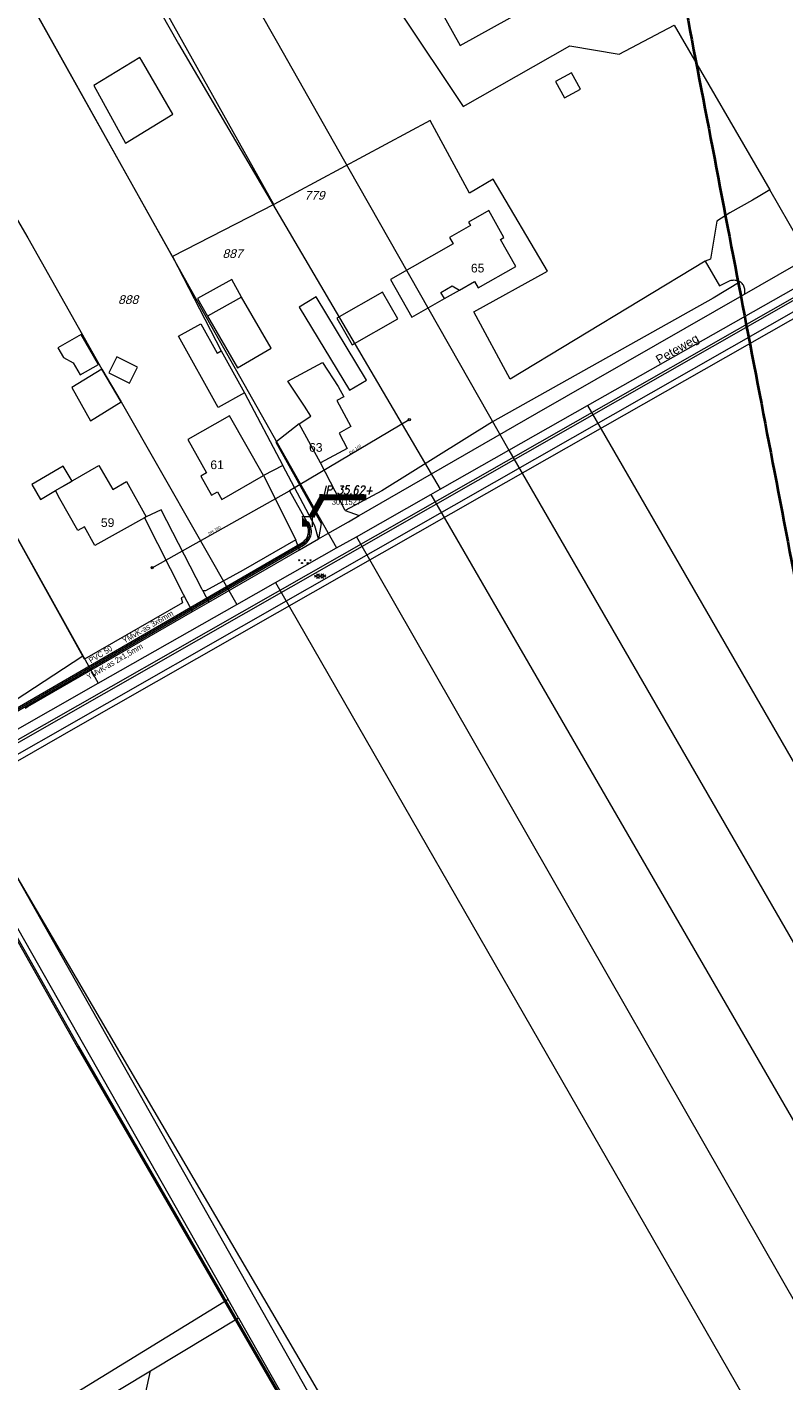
# Model space of a CAD drawing. Header units: metres. Extents: x 172462 to 175458, y 452773 to 455615.
# Tile 29 of 45: x 174104 to 174235, y 454277 to 454511. Entities that reach past the tile are written whole.
import ezdxf
from ezdxf.enums import TextEntityAlignment as Align

# ---------------------------------------------------------------- set-up
doc = ezdxf.new("R2010")
doc.units = ezdxf.units.M
doc.header["$MEASUREMENT"] = 0
for name, pattern in [('DGN Style 2', [107.046567, 64.22794, -42.818627]), ('DGN Style 3', [149.865194, 107.046567, -42.818627]), ('DGN Style 7', [214.093135, 96.341911, -42.818627, 32.11397, -42.818627])]:
    doc.linetypes.add(name, pattern=pattern)
for name, color, linetype, lineweight in [('BGT Ondergrond', 7, 'Continuous', 0), ('DKK ondergrond', 7, 'Continuous', 0), ('DWA controleput (revisie)', 11, 'Continuous', 0), ('DWA materiaal-diameter (revisie)', 11, 'Continuous', 0), ('DWA uitlegger (revisie)', 11, 'DGN Style 2', 0), ('Meldgebied', 5, 'Continuous', 40), ('Pers-druk hoofdleiding (stramien) (revisie)', 30, 'DGN Style 7', 0), ('Pers-druk IP-putnummer (revisie)', 30, 'Continuous', 0), ('Pers-druk materiaal-diameter (revisie)', 30, 'Continuous', 0), ('Pers-druk put (revisie)', 30, 'Continuous', 0), ('Pers-druk signaleringskabel (revisie)', 3, 'DGN Style 2', 0), ('Pers-druk tekst signaleringkabel (revisie)', 3, 'Continuous', 0), ('Pers-druk tekst voedingskabel (revisie)', 1, 'Continuous', 0), ('Pers-druk voedingkabel (revisie)', 30, 'DGN Style 3', 0)]:
    doc.layers.add(name, color=color, linetype=linetype, lineweight=lineweight)
doc.styles.add('Style-Arial', font='arial.ttf')
doc.styles.add('Style-arial I 0.26180', font='arial.shx', dxfattribs={"oblique": 15})
doc.styles.add('Style-ITALICS', font='ITALICS.shx')
doc.styles.add('Style-WORKING', font='WORKING.shx')
doc.dimstyles.new('CT 1 10', dxfattribs={"dimtxt": 0.02, "dimasz": 0.02, "dimexe": 0.01, "dimexo": 0.0625, "dimgap": 0.01, "dimtad": 1, "dimzin": 3, "dimdsep": 46, "dimtxsty": 'Style-Arial', "dimcen": 0.09, "dimclrd": 1, "dimclre": 1, "dimazin": 3, "dimtfac": 1, "dimtmove": 1, "dimatfit": 1, "dimfxl": 0.01, "dimfxlon": 1, "dimfrac": 2, "dimtolj": 1, "dimtzin": 3, "dimlwd": 13, "dimlwe": 13, "dimarcsym": 0})

# ---------------------------------------------------------------- blocks, each defined once
blk = doc.blocks.new('TerminatorOpen_0.5')
at = {"color": 0, "linetype": 'ByBlock', "lineweight": -2}
for q in [(-1, 0.25), (-1, 0), (-1, -0.25)]:
    blk.add_line((0, 0), q, dxfattribs=at)
blk = doc.blocks.new('pomp')
at = {"layer": 'Pers-druk put (revisie)', "flags": 128}
blk.add_lwpolyline([(-1.75, 1.75), (1.75, 1.75), (1.75, -1.75)], dxfattribs=at)
at = {"layer": 'Pers-druk put (revisie)', "extrusion": (0, 0, -1)}
blk.add_solid([(1.75, 1.75), (1.75, -1.75), (-1.75, -1.75)], dxfattribs=at)
blk = doc.blocks.new('21____')
at = {"layer": 'DWA controleput (revisie)'}
blk.add_circle((0, 0), 1, dxfattribs=at)
blk = doc.blocks.new('*U16')
at = {"layer": 'BGT Ondergrond', "color": 7, "linetype": 'Continuous', "lineweight": 0}
for centre in [(-0.3, 0.35), (0, 0.25), (-0.1, -0.05), (0.1, -0.45), (0.2, -0.15)]:
    blk.add_circle(centre, 0.0447, dxfattribs=at)
blk = doc.blocks.new('BGT-271C_1')
at = {"layer": 'BGT Ondergrond', "color": 7, "linetype": 'Continuous', "lineweight": 0, "xscale": 0.07267220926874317, "yscale": 0.07267220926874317, "zscale": 0.07267220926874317, "rotation": 243.434948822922}
blk.add_blockref('*U16', (0, 0), dxfattribs=at)
blk = doc.blocks.new('*U14')
at = {"layer": 'BGT Ondergrond', "color": 7, "linetype": 'Continuous', "lineweight": 0}
for p, q in [((0.057, -0.036), (-0.057, 0.036)), ((-0.052, 0.076), (0.026, 0.026)), ((-0.036, -0.005), (-0.029, 0.087)), ((-0.005, -0.068), (0.005, 0.068)), ((0.029, -0.087), (0.036, 0.005)), ((0.052, -0.076), (-0.026, -0.026))]:
    blk.add_line(p, q, dxfattribs=at)
blk = doc.blocks.new('BGT-270B')
at = {"layer": 'BGT Ondergrond', "color": 7, "linetype": 'Continuous', "lineweight": 0, "xscale": 0.7267220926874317, "yscale": 0.7267220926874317, "zscale": 0.7267220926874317, "rotation": 243.434948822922}
blk.add_blockref('*U14', (0, 0), dxfattribs=at)

msp = doc.modelspace()

# ---------------------------------------------------------------- linework, layer by layer
at = {"layer": 'BGT Ondergrond', "color": 7, "linetype": 'Continuous', "lineweight": 0, "flags": 128}
for points in [[(174423.46, 454569.89), (174423.27, 454570.24), (174401.86, 454557.71), (174368.38, 454539.2), (174330.41, 454517.6), (174276.78, 454486.77), (174238.15, 454464.88), (174100.99, 454386.73), (173877.52, 454260.57)], [(173877.72, 454260.22), (174101.18, 454386.38), (174238.35, 454464.53), (174276.98, 454486.42), (174330.61, 454517.25), (174368.57, 454538.85), (174402.05, 454557.37), (174423.46, 454569.89)], [(174430.41, 454571.46), (174429.22, 454570.78), (174425.83, 454568.51), (174414.4, 454562.53), (174380, 454542.83), (174340.94, 454520.6), (174338.32, 454519.11), (174314.07, 454505.35), (174309.74, 454502.9), (174293.55, 454493.92), (174277.1, 454484.56), (174239.2, 454463.03), (174164.06, 454420.24), (174094.34, 454380.5), (174092.76, 454379.6)], [(174093.32, 454378.64), (174094.84, 454379.63), (174112.27, 454389.57), (174147.12, 454409.44), (174183.34, 454430.07), (174220.91, 454451.47), (174239.69, 454462.16), (174380.5, 454541.97), (174389.1, 454546.89), (174397.69, 454551.81), (174406.29, 454556.74), (174414.89, 454561.66), (174426.39, 454567.68), (174428.08, 454568.82), (174429.78, 454569.95), (174430.82, 454570.94)], [(174161.12, 454538.99), (174178.74, 454507.47), (174196.01, 454517.12), (174178.39, 454548.65)], [(174127.32, 454514.29), (174157.44, 454529.63), (174179.25, 454496.92), (174197.72, 454507.45), (174206.22, 454505.98), (174215.76, 454511.02)], [(174128.98, 454470.98), (174103.76, 454515.99), (174085.32, 454506.01)], [(174146.48, 454479.97), (174127.32, 454514.29)], [(174215.76, 454511.02), (174232.27, 454482.51)], [(174181.09, 454461.44), (174193.84, 454468.46), (174184.42, 454484.36), (174180.35, 454481.95), (174173.52, 454494.52), (174146.48, 454479.97)], [(174232.27, 454482.51), (174230.59, 454481.49), (174229.27, 454480.75), (174225.4, 454478.58), (174223.1, 454477.14), (174222.03, 454470.54), (174221.13, 454470.21)], [(174237.2, 454473.99), (174232.27, 454482.51)], [(174146.48, 454479.97), (174128.98, 454470.98)], [(174128.98, 454470.98), (174137.37, 454454.68)], [(174221.13, 454470.21), (174187.38, 454449.8), (174181.09, 454461.44)], [(174221.13, 454470.21), (174223.59, 454465.94), (174225.43, 454466.83), (174225.6, 454466.89), (174225.77, 454466.92), (174225.94, 454466.94), (174226.12, 454466.95), (174226.29, 454466.94), (174226.47, 454466.91), (174226.64, 454466.87), (174226.8, 454466.81), (174226.96, 454466.73), (174227.11, 454466.65), (174227.18, 454466.6)], [(174227.92, 454464.51), (174236.46, 454469.41), (174238.81, 454470.76)], [(174139.21, 454467.02), (174133.32, 454463.72), (174135.03, 454460.67)], [(174140.92, 454463.97), (174139.21, 454467.02)], [(174227.18, 454466.6), (174222.47, 454463.8), (174184.33, 454442.41), (174165.19, 454430.47), (174158.84, 454427.09)], [(174227.92, 454464.51), (174227.96, 454464.68), (174227.98, 454464.85), (174227.99, 454465.03), (174227.99, 454465.2), (174227.96, 454465.38), (174227.92, 454465.55), (174227.87, 454465.71), (174227.8, 454465.87), (174227.72, 454466.03), (174227.62, 454466.17), (174227.51, 454466.31), (174227.39, 454466.43), (174227.25, 454466.55), (174227.18, 454466.6)], [(174167.94, 454460.23), (174165.3, 454464.85), (174157.42, 454460.36), (174160.06, 454455.73), (174167.94, 454460.23)], [(174161.27, 454426.22), (174192, 454443.91), (174227.92, 454464.51)], [(174176, 454463.72), (174178.61, 454465.2)], [(174113.18, 454457.55), (174109.15, 454455.22), (174110.1, 454453.57), (174111.82, 454452.63), (174113.02, 454450.54), (174116.17, 454452.36), (174113.18, 454457.55)], [(174117.95, 454450.89), (174121.54, 454449.08), (174122.95, 454451.87), (174119.36, 454453.68), (174117.95, 454450.89)], [(174141.41, 454447.43), (174148.06, 454434.9)], [(174113.48, 454401.9), (174090.68, 454442.82), (174090.62, 454442.92)], [(174150.91, 454442.08), (174146.83, 454438.92), (174154.67, 454424.87), (174154.25, 454422.18)], [(174110.09, 454434.78), (174104.64, 454431.61), (174106.14, 454429.02), (174108.74, 454430.53)], [(174108.74, 454430.53), (174111.6, 454432.19), (174110.09, 454434.78)], [(174148.06, 454434.9), (174144.7, 454433.13)], [(174154.25, 454422.18), (174153.59, 454424.46), (174148.06, 454434.9)], [(174158.84, 454427.09), (174154.55, 454435.32)], [(174144.7, 454433.13), (174150.28, 454422)], [(174134.24, 454413.21), (174134.06, 454413.56), (174127.01, 454427.19), (174124.4, 454425.99)], [(174158.84, 454427.09), (174161.27, 454426.22)], [(174124.12, 454425.84), (174130.85, 454412.66), (174131.06, 454412.25)], [(174154.25, 454422.18), (174156.26, 454423.34), (174159.41, 454425.15), (174161.27, 454426.22)], [(174150.93, 454420.27), (174154.25, 454422.18)], [(174150.28, 454422), (174141.21, 454416.8), (174134.71, 454413.18), (174134.24, 454413.21)], [(174135.26, 454411.25), (174150.93, 454420.27)], [(174150.93, 454420.27), (174150.31, 454421.96), (174150.28, 454422)], [(174134.24, 454413.21), (174135.26, 454411.25)], [(174131.06, 454412.25), (174130.47, 454411.98), (174130.68, 454411.13), (174113.75, 454401.41), (174113.48, 454401.9)], [(174132.41, 454409.61), (174131.06, 454412.25)], [(174132.41, 454409.61), (174135.26, 454411.25)], [(174103.47, 454392.95), (174103.95, 454393.22), (174132.41, 454409.61)], [(174113.48, 454401.9), (174101.76, 454394.23)], [(174303.13, 454028.27), (174300.59, 454028.28), (174298.31, 454028.74), (174296.49, 454030.03), (174294.85, 454031.77), (174293.04, 454033.76), (174209.57, 454180.31), (174093.32, 454378.64)], [(174089.72, 454376.74), (174138.6, 454290.68)], [(174138.6, 454290.68), (174088.05, 454259.71), (173933.79, 454171.9)], [(174140.39, 454287.53), (174138.6, 454290.68)], [(174125.16, 454278.37), (174140.39, 454287.53)], [(174140.39, 454287.53), (174167.38, 454240.01)], [(173932.63, 454167.63), (173935.45, 454169.23), (174089.6, 454256.98), (174125.16, 454278.37)], [(174168.69, 454193.39), (174163.8, 454201.42), (174157.03, 454213.33), (174147.29, 454230.61), (174140.7, 454242.15), (174135.02, 454252.43), (174128.07, 454264.43), (174123.74, 454271.71), (174125.16, 454278.37)]]:
    msp.add_lwpolyline(points, dxfattribs=at)
at = {"layer": 'BGT Ondergrond', "color": 7, "linetype": 'Continuous', "lineweight": 13, "flags": 128}
for points in [[(174123.33, 454505.41), (174115.37, 454500.59), (174120.82, 454490.62), (174129.06, 454495.62), (174123.62, 454504.92)], [(174123.62, 454504.92), (174123.33, 454505.41)], [(174195.25, 454501.26), (174196.78, 454498.43), (174199.53, 454499.92), (174198, 454502.76), (174195.25, 454501.26)], [(174178.61, 454465.2), (174181.21, 454466.68), (174181.83, 454465.59), (174188.35, 454469.3), (174185.7, 454473.95), (174186.31, 454474.29), (174183.67, 454478.95), (174180.19, 454476.97), (174180.54, 454476.36), (174176.89, 454474.29), (174177.51, 454473.2), (174166.66, 454467.02), (174170.36, 454460.52)], [(174176, 454463.72), (174175.39, 454464.81), (174177.37, 454465.93), (174178.61, 454465.2)], [(174140.92, 454463.97), (174135.03, 454460.67)], [(174146.06, 454455.15), (174140.92, 454463.97)], [(174153.8, 454464.02), (174150.87, 454462.24), (174159.6, 454447.87), (174162.52, 454449.65)], [(174162.52, 454449.65), (174153.8, 454464.02)], [(174170.36, 454460.52), (174176, 454463.72)], [(174135.03, 454460.67), (174140.23, 454451.75), (174146.06, 454455.15)], [(174141.41, 454447.43), (174136.87, 454444.9), (174130, 454457.21), (174133.86, 454459.34), (174136.68, 454454.29), (174137.37, 454454.68)], [(174137.37, 454454.68), (174141.41, 454447.43)], [(174150.91, 454442.08), (174152.92, 454443.41), (174151.8, 454445.11), (174148.93, 454449.45), (174154.91, 454452.68), (174157.64, 454448.55), (174158.61, 454446.75), (174157.39, 454446.09), (174159.82, 454441.59), (174157.78, 454440.49), (174159.21, 454437.84), (174154.55, 454435.32)], [(174114.81, 454442.59), (174120.12, 454445.86), (174116.76, 454451.54), (174111.54, 454448.35), (174114.81, 454442.59)], [(174144.7, 454433.13), (174138.82, 454443.48), (174131.61, 454439.35), (174134.87, 454433.62), (174133.86, 454433.04), (174135.73, 454429.75), (174136.75, 454430.33)], [(174154.55, 454435.32), (174150.91, 454442.08)], [(174108.74, 454430.53), (174116.23, 454434.88), (174118.63, 454430.75)], [(174118.63, 454430.75), (174121.01, 454432.08), (174124.4, 454425.99)], [(174136.75, 454430.33), (174137.49, 454429.02), (174144.7, 454433.13)], [(174124.12, 454425.84), (174115.54, 454421.05), (174113.74, 454424.28), (174112.58, 454423.63), (174109.51, 454429.14), (174108.74, 454430.53)], [(174124.4, 454425.99), (174124.12, 454425.84)]]:
    msp.add_lwpolyline(points, dxfattribs=at)
at = {"layer": 'DKK ondergrond', "color": 6, "linetype": 'Continuous', "lineweight": 0, "flags": 128}
for points in [[(174133.76, 454531.45), (174147.12, 454507.94)], [(174120.65, 454524.26), (174130, 454507.78)], [(174200.74, 454445.22), (174220.8, 454456.59), (174335.88, 454521.86)], [(174104.17, 454515.27), (174134.78, 454460.53)], [(174130, 454507.78), (174175.3, 454430.79)], [(174147.12, 454507.94), (174159.49, 454486.15)], [(174085.97, 454504.95), (174103.95, 454474.25), (174116.76, 454451.54), (174120.12, 454445.86)], [(174063.23, 454492.07), (174063.62, 454491.38), (174116.14, 454397.25)], [(174159.49, 454486.15), (174187.15, 454437.51)], [(174134.78, 454460.53), (174157.37, 454420.62)], [(174120.12, 454445.86), (174140.12, 454410.84)], [(174187.15, 454437.51), (174200.74, 454445.22)], [(174200.74, 454445.22), (174313.77, 454249.7)], [(174175.3, 454430.79), (174187.15, 454437.51)], [(174187.15, 454437.51), (174290.11, 454259.43), (174395.17, 454076.77)], [(174160.78, 454422.56), (174173.65, 454429.86)], [(174173.65, 454429.86), (174175.3, 454430.79)], [(174173.65, 454429.86), (174266.82, 454269.03), (174382.27, 454069.31)], [(174157.37, 454420.62), (174160.78, 454422.56)], [(174160.78, 454422.56), (174257.35, 454254.04), (174368.38, 454061.28)], [(174146.82, 454414.64), (174157.37, 454420.62)], [(174140.12, 454410.84), (174146.82, 454414.64)], [(174146.82, 454414.64), (174259.01, 454219.63), (174354.94, 454053.51)], [(174116.14, 454397.25), (174140.12, 454410.84)], [(174091.08, 454383.03), (174116.14, 454397.25)], [(174091.08, 454383.03), (174170.86, 454242.09), (174195.03, 454203.58)]]:
    msp.add_lwpolyline(points, dxfattribs=at)
at = {"layer": 'DWA uitlegger (revisie)', "linetype": 'Continuous'}
msp.add_line((174169.93, 454442.78), (174149.23, 454430.5), dxfattribs=at)
at = {"layer": 'DWA uitlegger (revisie)', "linetype": 'Continuous', "flags": 128}
msp.add_lwpolyline([(174125.46, 454417.19), (174149.23, 454430.5), (174152.23, 454425.16)], dxfattribs=at)
at = {"layer": 'Meldgebied'}
msp.add_rational_spline([(173886.48, 454940.1), (173810.66, 454919.59), (173735.88, 454895.58), (173559.06, 454831.42), (173382.23, 454767.25), (173335.51, 454752.28), (173297.91, 454720.75), (173118.26, 454570.12), (172938.61, 454419.49), (172892.93, 454381.19), (172869.45, 454326.4), (172868.91, 454325.14), (172868.37, 454323.89), (172831.65, 454238.2), (172859.99, 454149.4), (172864.32, 454135.82), (172868.66, 454122.25), (172882.72, 454078.19), (172911.6, 454042.08), (172988.36, 453946.14), (173065.12, 453850.19), (173127.84, 453771.79), (173227.37, 453758.55), (173396.88, 453662.15), (173566.39, 453565.75), (173645.01, 453555.29), (173715.29, 453592.07), (174010.54, 453746.62), (174305.79, 453901.16), (174311.32, 453912.56), (174316.86, 453923.96), (174363.66, 454020.32), (174326.18, 454120.66), (174295.84, 454201.89), (174265.51, 454283.12), (174258.12, 454302.89), (174254.16, 454323.62), (174225.24, 454474.75), (174196.33, 454625.88), (174183.22, 454694.4), (174207.49, 454759.81), (174234.51, 454832.64), (174261.53, 454905.48), (174241.08, 454927.44), (174220.63, 454949.4), (174119.41, 455040.82), (173987.76, 455005.2), (173937.12, 454972.65), (173886.48, 454940.1)], [1, 0.99973656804, 1, 1, 1, 0.981280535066, 1, 1, 1, 0.972729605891, 1, 1, 1, 0.936980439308, 1, 1, 1, 0.983319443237, 1, 1, 1, 0.92795740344, 1, 1, 1, 0.953173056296, 1, 1, 1, 1, 1, 0.919180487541, 1, 1, 1, 0.996456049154, 1, 1, 1, 0.963201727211, 1, 1, 1, 1, 1, 0.877857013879, 1, 1, 1], degree=2, knots=[0, 0, 0, 0.045455, 0.045455, 0.090909, 0.090909, 0.136364, 0.136364, 0.181818, 0.181818, 0.227273, 0.227273, 0.272727, 0.272727, 0.318182, 0.318182, 0.363636, 0.363636, 0.409091, 0.409091, 0.454545, 0.454545, 0.5, 0.5, 0.545455, 0.545455, 0.590909, 0.590909, 0.613636, 0.613636, 0.636364, 0.636364, 0.681818, 0.681818, 0.727273, 0.727273, 0.772727, 0.772727, 0.818182, 0.818182, 0.863636, 0.863636, 0.886364, 0.886364, 0.909091, 0.909091, 0.954545, 0.954545, 1, 1, 1], dxfattribs=at)
at = {"layer": 'Pers-druk hoofdleiding (stramien) (revisie)', "linetype": 'Continuous', "flags": 128}
for points in [[(174084.93, 454383.05), (174088.04, 454384.58), (174151.5, 454421.32), (174151.9, 454421.61), (174152.07, 454421.77), (174152.26, 454422), (174152.4, 454422.22), (174152.55, 454422.51), (174152.65, 454422.77), (174152.7, 454422.97), (174152.74, 454423.34), (174152.75, 454423.56), (174152.73, 454423.82), (174152.67, 454424.1), (174152.62, 454424.29), (174152.52, 454424.53), (174152.23, 454425.16)], [(174084.93, 454383.05), (174089.95, 454374.25), (174112.5, 454334.39), (174159.01, 454254), (174200.51, 454184.06), (174210.5, 454168.67), (174262.52, 454075.77), (174289.44, 454027.75), (174289.93, 454026.88), (174289.32, 454023.21), (174253.3, 453999.35), (174139.4, 453934.16), (174052.18, 453884.14), (174003.44, 453856.65), (173938.27, 453819.03), (173937.86, 453818.73), (173931.65, 453815.78), (173925.38, 453816.03)]]:
    msp.add_lwpolyline(points, dxfattribs=at)
at = {"layer": 'Pers-druk signaleringskabel (revisie)', "linetype": 'Continuous', "flags": 128}
for points in [[(174084.05, 454382.17), (174085.06, 454382.84), (174088.16, 454384.36), (174151.64, 454421.11), (174152.07, 454421.42), (174152.25, 454421.6), (174152.46, 454421.85), (174152.62, 454422.09), (174152.78, 454422.41), (174152.89, 454422.7), (174152.94, 454422.92), (174152.99, 454423.32), (174153, 454423.57), (174152.97, 454423.86), (174152.91, 454424.16), (174152.85, 454424.37), (174152.75, 454424.63), (174152.56, 454425.04), (174152.23, 454425.17), (174152.23, 454425.16)], [(174085.28, 454382.95), (174090.17, 454374.37), (174112.72, 454334.52), (174159.22, 454254.12), (174200.72, 454184.19), (174210.72, 454168.8), (174262.73, 454075.9), (174290.19, 454026.92), (174289.55, 454023.06), (174253.43, 453999.14), (174139.52, 453933.94), (174052.3, 453883.92), (174003.56, 453856.43), (173938.41, 453818.82), (173937.99, 453818.52), (173931.7, 453815.52), (173925.37, 453815.78)]]:
    msp.add_lwpolyline(points, dxfattribs=at)
at = {"layer": 'Pers-druk voedingkabel (revisie)', "linetype": 'Continuous', "flags": 128}
msp.add_lwpolyline([(174083.37, 454382.37), (174084.81, 454383.27), (174087.92, 454384.8), (174151.37, 454421.53), (174151.74, 454421.8), (174151.88, 454421.94), (174152.06, 454422.15), (174152.19, 454422.34), (174152.32, 454422.61), (174152.41, 454422.85), (174152.45, 454423.02), (174152.5, 454423.36), (174152.5, 454423.55), (174152.48, 454423.79), (174152.43, 454424.04), (174152.38, 454424.21), (174152.29, 454424.43), (174152.1, 454424.83), (174152.23, 454425.16), (174152.23, 454425.16)], dxfattribs=at)

# ---------------------------------------------------------------- block references
at = {"layer": 'BGT Ondergrond', "color": 7, "linetype": 'Continuous', "lineweight": 0}
for name, p, xscale, yscale, zscale in [('BGT-271C_1', (174151.87, 454418.25), 30, 30, 30), ('BGT-270B', (174154.53, 454415.79), 15, 15, 15)]:
    msp.add_blockref(name, p, dxfattribs=dict(at, xscale=xscale, yscale=yscale, zscale=zscale))
at = {"layer": 'DWA controleput (revisie)', "xscale": 0.1999995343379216, "yscale": 0.1999995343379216, "zscale": 0.1999995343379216}
for p in [(174169.93, 454442.78), (174125.46, 454417.19)]:
    msp.add_blockref('21____', p, dxfattribs=at)
at = {"layer": 'Pers-druk put (revisie)', "xscale": 0.5, "yscale": 0.5, "zscale": 0.5}
msp.add_blockref('pomp', (174152.23, 454425.16), dxfattribs=at)

# ---------------------------------------------------------------- texts
at = {"layer": 'BGT Ondergrond', "color": 7, "linetype": 'Continuous', "lineweight": 0, "style": 'Style-Arial'}
for s, p in [('65  ', (174182.34, 454469)), ('63  ', (174154.34, 454438)), ('61  ', (174137.27, 454435)), ('59  ', (174118.34, 454425))]:
    msp.add_text(s, height=1.5, dxfattribs=at).set_placement(p, align=Align.MIDDLE_CENTER)
msp.add_text('Peteweg', height=1.5, rotation=29.6574, dxfattribs=at).set_placement((174216.28, 454455.06), align=Align.MIDDLE_CENTER)
at = {"layer": 'DKK ondergrond', "color": 6, "linetype": 'Continuous', "lineweight": 0, "style": 'Style-arial I 0.26180', "oblique": 15}
for s, p in [('779', (174153.54, 454481.58)), ('887', (174139.36, 454471.51)), ('888', (174121.31, 454463.56))]:
    msp.add_text(s, height=1.5, dxfattribs=at).set_placement(p, align=Align.MIDDLE_CENTER)
at = {"layer": 'DWA materiaal-diameter (revisie)', "style": 'Style-WORKING', "width": 0.858582}
for rotation, p in [(31.3147, (174161.68, 454438.12)), (28.3764, (174137.39, 454424.06))]:
    msp.add_text('pvc 160', height=0.495, rotation=rotation, dxfattribs=at).set_placement(p, align=Align.RIGHT)
at = {"layer": 'Pers-druk IP-putnummer (revisie)', "style": 'Style-WORKING', "width": 0.858588}
msp.add_text('3011527', height=0.99, dxfattribs=at).set_placement((174156.53, 454428.09))
at = {"layer": 'Pers-druk IP-putnummer (revisie)', "insert": (174155, 454429.88), "char_height": 1.5, "attachment_point": 7, "line_spacing_factor": 0.6, "style": 'Style-ITALICS'}
msp.add_mtext('\\H1x;\\W0.833333;IP 35.62+', dxfattribs=at)
at = {"layer": 'Pers-druk materiaal-diameter (revisie)', "style": 'Style-WORKING', "width": 0.858588}
msp.add_text('PVC 50', height=0.99, rotation=31.138, dxfattribs=at).set_placement((174114.86, 454400.66))
at = {"layer": 'Pers-druk tekst signaleringkabel (revisie)', "style": 'Style-WORKING', "width": 0.858588}
msp.add_text('YMvK-as 2x1,5mm', height=0.99, rotation=30.3488, dxfattribs=at).set_placement((174114.01, 454398.66), align=Align.TOP_LEFT)
at = {"layer": 'Pers-druk tekst voedingskabel (revisie)', "style": 'Style-WORKING', "width": 0.858588}
msp.add_text('YMvK-as 3x6mm', height=0.99, rotation=29.9816, dxfattribs=at).set_placement((174120.19, 454404.95), align=Align.TOP_LEFT)

# ---------------------------------------------------------------- leaders
at = {"layer": 'Pers-druk IP-putnummer (revisie)', "annotation_type": 0, "has_hookline": 1, "hookline_direction": 0, "text_width": 8.07}
msp.add_leader([(174153.05, 454426.04), (174154.9, 454429.38), (174154.38, 454429.38)], dimstyle='CT 1 10', override={"dimtxt": 1.5, "dimasz": 1.5, "dimgap": 0, "dimtxsty": 'Style-ITALICS', "dimclrd": 0, "dimldrblk": 'TerminatorOpen_0.5', "dimlwd": 65534}, dxfattribs=at)

doc.saveas('drawing.dxf')
